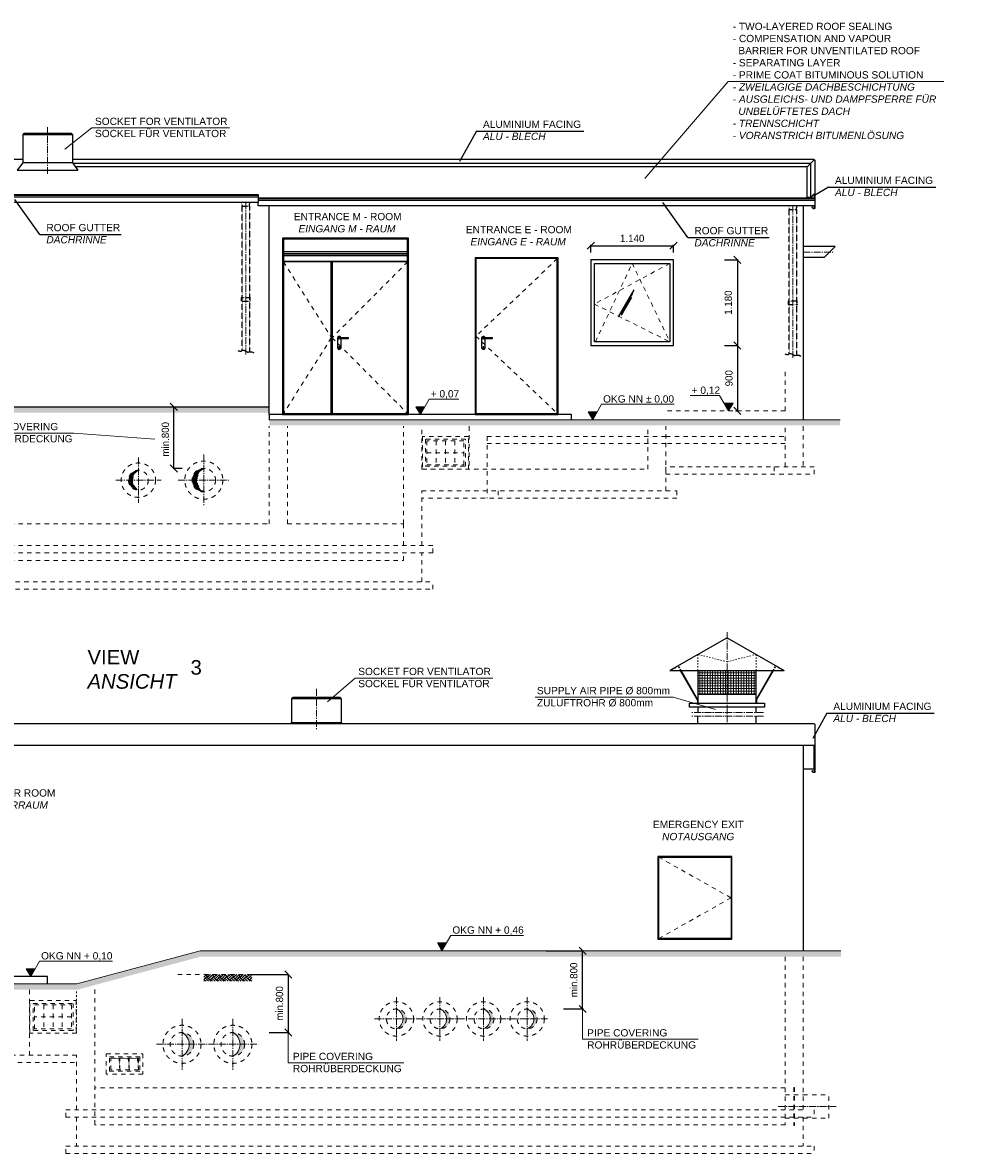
# Model space of a CAD drawing. Header units: millimetres. Extents: x -2065 to 128713, y -54195 to 32418.
# Tile 26 of 61: x 42140 to 55101, y -53307 to -37754. Entities that reach past the tile are written whole.
import ezdxf

# ---------------------------------------------------------------- set-up
doc = ezdxf.new("R2010")
doc.units = ezdxf.units.MM
for name, pattern in [('HIDDEN', [9.525, 6.35, -3.175]), ('JIS_02_1.0', [2, 1, -1]), ('MITTE2', [28.575, 19.05, -3.175, 3.175, -3.175])]:
    doc.linetypes.add(name, pattern=pattern)
doc.layers.add('Bemaßung', color=7, linetype='Continuous', lineweight=9)
doc.layers.add('Beschriftung', color=7, linetype='Continuous')
doc.layers.add('POL_Bema', color=7, linetype='Continuous')
doc.styles.add('LBB3.5M1000', font='isocp.shx', dxfattribs={"height": 3.5})
doc.dimstyles.new('DIN', dxfattribs={"dimtxt": 2.5, "dimasz": 2.5, "dimexe": 1.25, "dimexo": 0.625, "dimtad": 1, "dimtih": 1, "dimdec": 4, "dimdsep": 46, "dimlunit": 6, "dimtxsty": 'Standard', "dimcen": 2.5, "dimadec": 0, "dimazin": 0, "dimtfac": 1, "dimtdec": 4, "dimtmove": 0, "dimatfit": 3, "dimfxl": 0, "dimtvp": 1, "dimtolj": 1, "dimtzin": 0, "dimarcsym": 0})

# ---------------------------------------------------------------- blocks, each defined once
blk = doc.blocks.new('_Oblique')
at = {"layer": 'POL_Bema', "color": 0, "lineweight": -2}
blk.add_line((-0.5, -0.5), (0.5, 0.5), dxfattribs=at)
blk = doc.blocks.new('*D405')
at = {"layer": 'Bemaßung', "color": 0, "lineweight": -2, "transparency": 16777216}
for p, q in [((49347, -50521), (49834, -50521)), ((49847, -51321), (49847, -50521)), ((49584, -51321), (49859, -51321))]:
    blk.add_line(p, q, dxfattribs=at)
at = {"layer": 'DEFPOINTS', "color": 0, "transparency": 16777216}
for p in [(49847, -50521), (49847, -50521), (49084, -51321)]:
    blk.add_point(p, dxfattribs=at)
at = {"layer": 'Bemaßung', "color": 0, "lineweight": -2, "transparency": 16777216, "xscale": 100, "yscale": 100, "zscale": 100}
for p, rotation in [((49847, -50521), 90), ((49847, -51321), 270)]:
    blk.add_blockref('_Oblique', p, dxfattribs=dict(at, rotation=rotation))
at = {"layer": 'Bemaßung', "color": 0, "transparency": 16777216, "insert": (49726, -50921), "char_height": 100, "attachment_point": 5, "rotation": 90}
blk.add_mtext('\\A1;min.800', dxfattribs=at)
blk = doc.blocks.new('*D402')
at = {"layer": 'Bemaßung', "color": 0, "lineweight": -2, "transparency": 16777216}
for p, q in [((45297, -50845), (45784, -50845)), ((45797, -51645), (45797, -50845)), ((45534, -51645), (45809, -51645))]:
    blk.add_line(p, q, dxfattribs=at)
at = {"layer": 'DEFPOINTS', "color": 0, "transparency": 16777216}
for p in [(45797, -50845), (45797, -50845), (45034, -51645)]:
    blk.add_point(p, dxfattribs=at)
at = {"layer": 'Bemaßung', "color": 0, "lineweight": -2, "transparency": 16777216, "xscale": 100, "yscale": 100, "zscale": 100}
for p, rotation in [((45797, -50845), 90), ((45797, -51645), 270)]:
    blk.add_blockref('_Oblique', p, dxfattribs=dict(at, rotation=rotation))
at = {"layer": 'Bemaßung', "color": 0, "transparency": 16777216, "insert": (45676, -51245), "char_height": 100, "attachment_point": 5, "rotation": 90}
blk.add_mtext('\\A1;min.800', dxfattribs=at)
blk = doc.blocks.new('*D404')
at = {"layer": 'Bemaßung', "color": 0, "lineweight": -2, "transparency": 16777216}
for p, q in [((43923, -43037), (44211, -43037)), ((44223, -43885), (44223, -43037)), ((44334, -43885), (44211, -43885))]:
    blk.add_line(p, q, dxfattribs=at)
at = {"layer": 'DEFPOINTS', "color": 0, "transparency": 16777216}
for p in [(44223, -43037), (44223, -43037), (44634, -43885)]:
    blk.add_point(p, dxfattribs=at)
at = {"layer": 'Bemaßung', "color": 0, "lineweight": -2, "transparency": 16777216, "xscale": 100, "yscale": 100, "zscale": 100}
for p, rotation in [((44223, -43037), 90), ((44223, -43885), 270)]:
    blk.add_blockref('_Oblique', p, dxfattribs=dict(at, rotation=rotation))
at = {"layer": 'Bemaßung', "color": 0, "transparency": 16777216, "insert": (44105, -43485), "char_height": 100, "attachment_point": 5, "rotation": 90}
blk.add_mtext('\\A1;min.800', dxfattribs=at)
blk = doc.blocks.new('*D406')
at = {"layer": 'Bemaßung', "color": 0, "lineweight": -2, "transparency": 16777216}
for p, q in [((51799, -41015), (51988, -41015)), ((51976, -41015), (51976, -42195)), ((51799, -42195), (51988, -42195))]:
    blk.add_line(p, q, dxfattribs=at)
at = {"layer": 'DEFPOINTS', "color": 0, "transparency": 16777216}
for p in [(51099, -41015), (51099, -42195), (51976, -42195)]:
    blk.add_point(p, dxfattribs=at)
at = {"layer": 'Bemaßung', "color": 0, "lineweight": -2, "transparency": 16777216, "xscale": 100, "yscale": 100, "zscale": 100}
for p, rotation in [((51976, -41015), 90), ((51976, -42195), 270)]:
    blk.add_blockref('_Oblique', p, dxfattribs=dict(at, rotation=rotation))
at = {"layer": 'Bemaßung', "color": 0, "transparency": 16777216, "insert": (51852, -41605), "char_height": 100, "attachment_point": 5, "rotation": 90}
blk.add_mtext('\\A1;1.180', dxfattribs=at)
blk = doc.blocks.new('*D407')
at = {"layer": 'Bemaßung', "color": 0, "lineweight": -2, "transparency": 16777216}
for p, q in [((49959, -40915), (49959, -40809)), ((49959, -40822), (51099, -40822)), ((51099, -40915), (51099, -40809))]:
    blk.add_line(p, q, dxfattribs=at)
at = {"layer": 'DEFPOINTS', "color": 0, "transparency": 16777216}
for p in [(51099, -40822), (49959, -41015), (51099, -41015)]:
    blk.add_point(p, dxfattribs=at)
at = {"layer": 'Bemaßung', "color": 0, "lineweight": -2, "transparency": 16777216, "xscale": 100, "yscale": 100, "zscale": 100, "rotation": 180}
blk.add_blockref('_Oblique', (49959, -40822), dxfattribs=at)
at = {"layer": 'Bemaßung', "color": 0, "lineweight": -2, "transparency": 16777216, "xscale": 100, "yscale": 100, "zscale": 100}
blk.add_blockref('_Oblique', (51099, -40822), dxfattribs=at)
at = {"layer": 'Bemaßung', "color": 0, "transparency": 16777216, "insert": (50529, -40722), "char_height": 100, "attachment_point": 5}
blk.add_mtext('\\A1;1.140', dxfattribs=at)
blk = doc.blocks.new('*D408')
at = {"layer": 'Bemaßung', "color": 0, "lineweight": -2, "transparency": 16777216}
for p, q in [((51949, -42195), (51988, -42195)), ((51976, -42195), (51976, -43095)), ((51949, -43095), (51988, -43095))]:
    blk.add_line(p, q, dxfattribs=at)
at = {"layer": 'DEFPOINTS', "color": 0, "transparency": 16777216}
for p in [(51099, -42195), (51099, -43095), (51976, -43095)]:
    blk.add_point(p, dxfattribs=at)
at = {"layer": 'Bemaßung', "color": 0, "lineweight": -2, "transparency": 16777216, "xscale": 100, "yscale": 100, "zscale": 100}
for p, rotation in [((51976, -42195), 90), ((51976, -43095), 270)]:
    blk.add_blockref('_Oblique', p, dxfattribs=dict(at, rotation=rotation))
at = {"layer": 'Bemaßung', "color": 0, "transparency": 16777216, "insert": (51861, -42645), "char_height": 100, "attachment_point": 5, "rotation": 90}
blk.add_mtext('\\A1;900', dxfattribs=at)

msp = doc.modelspace()

# ---------------------------------------------------------------- hatches: boundary and pattern name
at = {"lineweight": 5}
h = msp.add_hatch(dxfattribs=at)
h.set_pattern_fill('EARTH', color=256, scale=10, angle=45)
h.set_pattern_definition([(45, (-1928.88, 0), (7e-15, 89.80256), [63.5, -63.5]), (45, (-1945.72, 16.84), (7e-15, 89.80256), [63.5, -63.5]), (45, (-1962.555, 33.676), (7e-15, 89.80256), [63.5, -63.5]), (135, (-1962.555, 44.9), (-89.80256, 7e-15), [63.5, -63.5]), (135, (-1945.72, 61.74), (-89.80256, 7e-15), [63.5, -63.5]), (135, (-1928.88, 78.58), (-89.80256, 7e-15), [63.5, -63.5])])
h.paths.add_polyline_path([(45533.69881, -43116.60961), (45533.69881, -43037.49086), (37126.00063, -43037.49086), (37126.00063, -43116.60961)])
h = msp.add_hatch(dxfattribs=at)
h.set_pattern_fill('EARTH', color=256, scale=10, angle=45)
h.set_pattern_definition([(45, (-1928.88, -25953.51), (7e-15, 89.80256), [63.5, -63.5]), (45, (-1945.72, -25936.67), (7e-15, 89.80256), [63.5, -63.5]), (45, (-1962.555, -25919.83), (7e-15, 89.80256), [63.5, -63.5]), (135, (-1962.555, -25908.606), (-89.80256, 7e-15), [63.5, -63.5]), (135, (-1945.72, -25891.77), (-89.80256, 7e-15), [63.5, -63.5]), (135, (-1928.88, -25874.93), (-89.80256, 7e-15), [63.5, -63.5])])
h.paths.add_polyline_path([(45533.69881, -43214.99086), (45533.69881, -43292.33392), (53387.96646, -43292.33392), (53387.96646, -43214.99086)])
h = msp.add_hatch(color=256)
h.dxf.hatch_style = 1
h.paths.add_polyline_path([(43733.69881, -43910.49086, 0.4142135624), (43597.19881, -44046.99086), (43656.06706, -44046.99086, -0.2644749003)])
h = msp.add_hatch(color=256)
h.dxf.hatch_style = 1
h.paths.add_polyline_path([(44633.69881, -43885.04086, 0.4142135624), (44471.74881, -44046.99086), (44539.49706, -44046.99086, -0.2696836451)])
at = {"linetype": 'JIS_02_1.0', "lineweight": 18, "ltscale": 60}
h = msp.add_hatch(color=256, dxfattribs=at)
h.dxf.hatch_style = 1
h.paths.add_polyline_path([(43656.06706, -44046.99086), (43597.19881, -44046.99086, 0.4142135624), (43733.69881, -44183.49086, -0.2644749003)])
h = msp.add_hatch(color=256, dxfattribs=at)
h.dxf.hatch_style = 1
h.paths.add_polyline_path([(44539.49706, -44046.99086), (44471.74881, -44046.99086, 0.4142135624), (44633.69881, -44208.94086, -0.2696836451)])
at = {"lineweight": 5}
h = msp.add_hatch(dxfattribs=at)
h.set_pattern_fill('ANSI37', color=256, scale=11.248594, angle=45, style=0)
h.set_pattern_definition([(90, (86600.614, -86734.453), (35.714286, 6e-15), []), (7e-15, (86600.614, -86734.453), (6e-15, -35.714286), [])])
h.paths.add_polyline_path([(52233.72654, -46664.52756), (51433.72654, -46664.52756), (51433.72654, -46991.88215), (52233.72654, -46991.88215)])
h = msp.add_hatch(dxfattribs=at)
h.set_pattern_fill('EARTH', color=256, scale=10, angle=45)
h.set_pattern_definition([(45, (971.12, -21725.466), (7e-15, 89.80256), [63.5, -63.5]), (45, (954.28, -21708.63), (7e-15, 89.80256), [63.5, -63.5]), (45, (937.445, -21691.79), (7e-15, 89.80256), [63.5, -63.5]), (135, (937.445, -21680.564), (-89.80256, 7e-15), [63.5, -63.5]), (135, (954.28, -21663.726), (-89.80256, 7e-15), [63.5, -63.5]), (135, (971.12, -21646.89), (-89.80256, 7e-15), [63.5, -63.5])])
h.paths.add_polyline_path([(42894.06563, -51055.51201), (44591.64829, -50600.64611), (53400.25827, -50600.64611), (53400.25827, -50520.64611), (44582.9859, -50520.64611), (42886.76881, -50975.14611), (37126.00179, -50975.14611), (37126.00179, -51055.51201)])
h = msp.add_hatch(dxfattribs=at)
h.set_pattern_fill('EARTH', color=256, scale=10, angle=45)
h.paths.add_polyline_path([(44634.32171, -50845.19611), (45296.63981, -50845.19611), (45296.63981, -50939.36554), (44634.32171, -50939.36554)])
h = msp.add_hatch(color=256, dxfattribs=at)
h.dxf.hatch_style = 1
h.paths.add_polyline_path([(47283.69881, -51320.64611, -0.4142135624), (47420.19881, -51457.14611), (47375.04006, -51457.14611, 0.3037195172)])
h.paths.add_polyline_path([(47375.04006, -51457.14611), (47420.19881, -51457.14611, -0.4142135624), (47283.69881, -51593.64611, 0.3037195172)])
h = msp.add_hatch(color=256, dxfattribs=at)
h.dxf.hatch_style = 1
h.paths.add_polyline_path([(47883.69881, -51320.64611, -0.4142135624), (48020.19881, -51457.14611), (47975.04006, -51457.14611, 0.3037195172)])
h.paths.add_polyline_path([(47975.04006, -51457.14611), (48020.19881, -51457.14611, -0.4142135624), (47883.69881, -51593.64611, 0.3037195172)])
h = msp.add_hatch(color=256, dxfattribs=at)
h.dxf.hatch_style = 1
h.paths.add_polyline_path([(48483.69881, -51320.64611, -0.4142135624), (48620.19881, -51457.14611), (48575.04006, -51457.14611, 0.3037195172)])
h.paths.add_polyline_path([(48575.04006, -51457.14611), (48620.19881, -51457.14611, -0.4142135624), (48483.69881, -51593.64611, 0.3037195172)])
h = msp.add_hatch(color=256, dxfattribs=at)
h.dxf.hatch_style = 1
h.paths.add_polyline_path([(49083.69881, -51320.64611, -0.4142135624), (49220.19881, -51457.14611), (49175.04006, -51457.14611, 0.3037195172)])
h.paths.add_polyline_path([(49175.04006, -51457.14611), (49220.19881, -51457.14611, -0.4142135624), (49083.69881, -51593.64611, 0.3037195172)])
h = msp.add_hatch(color=256, dxfattribs=at)
h.dxf.hatch_style = 1
h.paths.add_polyline_path([(44333.69881, -51645.19611, -0.4142135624), (44495.64881, -51807.14611), (44432.72567, -51807.14611, 0.2815049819)])
h.paths.add_polyline_path([(44432.72567, -51807.14611), (44495.64881, -51807.14611, -0.4142135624), (44333.69881, -51969.09611, 0.2815049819)])
h = msp.add_hatch(color=256, dxfattribs=at)
h.dxf.hatch_style = 1
h.paths.add_polyline_path([(45033.69881, -51645.19611, -0.4142135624), (45195.64881, -51807.14611), (45132.72567, -51807.14611, 0.2815049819)])
h.paths.add_polyline_path([(45132.72567, -51807.14611), (45195.64881, -51807.14611, -0.4142135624), (45033.69881, -51969.09611, 0.2815049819)])
at = {"linetype": 'JIS_02_1.0', "lineweight": 18, "ltscale": 60}
h = msp.add_hatch(color=256, dxfattribs=at)
h.dxf.hatch_style = 1
h.paths.add_polyline_path([(43466.80128, -52007.11426), (43353.69881, -51997.14611), (43480.36481, -51997.14611), (43480.36481, -52157.14611)])
h = msp.add_hatch(color=256, dxfattribs=at)
h.dxf.hatch_style = 1
h.paths.add_polyline_path([(43593.46928, -52007.11426), (43480.36681, -51997.14611), (43607.03281, -51997.14611), (43607.03281, -52157.14611)])
h = msp.add_hatch(color=256, dxfattribs=at)
h.dxf.hatch_style = 1
h.paths.add_polyline_path([(43720.13528, -52007.11426), (43607.03281, -51997.14611), (43733.69881, -51997.14611), (43733.69881, -52157.14611)])
at = {"layer": 'Beschriftung', "lineweight": 5}
h = msp.add_hatch(dxfattribs=at)
h.set_pattern_fill('LINE', color=256, scale=2)
h.set_pattern_definition([(0, (47363.711, -10901.845), (0, 6.35), [])])
h.paths.add_polyline_path([(47613.71124, -43144.99086), (47551.01767, -43036.40243), (47676.4048, -43036.40243)])
h = msp.add_hatch(dxfattribs=at)
h.set_pattern_fill('LINE', color=256, scale=2)
h.set_pattern_definition([(0, (51604.685, -10851.845), (0, 6.35), [])])
h.paths.add_polyline_path([(51854.68527, -43094.99086), (51917.37883, -42986.40243), (51791.9917, -42986.40243)])
h = msp.add_hatch(dxfattribs=at)
h.set_pattern_fill('LINE', color=256, scale=2)
h.set_pattern_definition([(0, (49735.395, -10971.845), (0, 6.35), [])])
h.paths.add_polyline_path([(49985.39506, -43214.99086), (49922.7015, -43106.40243), (50048.08862, -43106.40243)])
h = msp.add_hatch(dxfattribs=at)
h.set_pattern_fill('LINE', color=256, scale=2)
h.set_pattern_definition([(0, (47661.153, -18277.5), (0, 6.35), [])])
h.paths.add_polyline_path([(47911.15326, -50520.64611), (47848.4597, -50412.05767), (47973.84682, -50412.05767)])
h = msp.add_hatch(dxfattribs=at)
h.set_pattern_fill('LINE', color=256, scale=2)
h.set_pattern_definition([(0, (42001.825, -18632), (0, 6.35), [])])
h.paths.add_polyline_path([(42251.82516, -50875.14611), (42189.1316, -50766.55767), (42314.51872, -50766.55767)])

# ---------------------------------------------------------------- linework, layer by layer
at = {"linetype": 'MITTE2', "lineweight": 18, "ltscale": 5}
for p, q in [((42483.69881, -39835.74702), (42483.69881, -39193.64263)), ((45211.29948, -42317.88122), (45211.29948, -40226.00778)), ((52739.8863, -42363.62239), (52739.8863, -40271.74895)), ((52883.75098, -40909.99086), (53297.25413, -40909.99119)), ((44633.69881, -43693.21276), (44633.69881, -44400.76897)), ((43733.69881, -43734.14779), (43733.69881, -44359.83393)), ((43420.85574, -44046.99086), (44046.54189, -44046.99086)), ((44279.92071, -44046.99086), (44987.47692, -44046.99086)), ((51833.72654, -47377.37408), (51833.72654, -46136.80763)), ((46183.69881, -46918.38573), (46183.69881, -47481.6806)), ((52333.72654, -47241.94734), (51333.72654, -47241.94734)), ((52333.72654, -47291.94734), (51333.72654, -47291.94734)), ((47283.69881, -51157.14611), (47283.69881, -51757.14611)), ((47883.69881, -51157.14611), (47883.69881, -51757.14611)), ((48483.69881, -51157.14611), (48483.69881, -51757.14611)), ((49083.69881, -51157.14611), (49083.69881, -51757.14611)), ((44333.69881, -51457.14611), (44333.69881, -52157.14611)), ((45033.69881, -51457.14611), (45033.69881, -52157.14611)), ((46983.69881, -51457.14611), (49383.69881, -51457.14611)), ((43983.69881, -51807.14611), (45383.69881, -51807.14611)), ((52536.2114, -52662.14611), (53336.2114, -52662.14611))]:
    msp.add_line(p, q, dxfattribs=at)
for p, q in [((42141.19881, -39292.2277), (42161.19881, -39272.2277)), ((42141.19881, -39292.2277), (42141.19881, -39684.03837)), ((42141.19881, -39292.2277), (42826.19881, -39292.2277)), ((42161.19881, -39272.2277), (42806.19881, -39272.2277)), ((42826.19881, -39292.2277), (42806.19881, -39272.2277)), ((42826.19881, -39292.2277), (42826.19881, -39684.03837)), ((42141.19881, -39635.49098), (39083.70445, -39635.49098)), ((53028.69718, -39635.49098), (42826.19881, -39635.49098)), ((52938.68218, -39735.49098), (53036.11494, -39638.05822)), ((42141.19881, -39684.03837), (42066.92046, -39784.09682)), ((42066.92046, -39784.09682), (42900.47716, -39784.09682)), ((42826.19881, -39684.03837), (42141.19881, -39684.03837)), ((42826.19881, -39684.03837), (42900.47716, -39784.09682)), ((42828.23005, -39686.7746), (52987.39856, -39686.7746)), ((52938.68218, -39735.49098), (42864.39463, -39735.49098)), ((52938.68218, -40158.20512), (52938.68218, -39735.49098)), ((52987.95334, -40156.60141), (52987.39856, -39686.7746)), ((37476.76464, -40124.91), (45383.73755, -40124.91)), ((52987.83164, -40156.73064), (53019.96127, -40122.61361)), ((53021.41726, -40123.98478), (52988.71967, -40158.7049)), ((53040.69718, -40027.64787), (53040.69718, -40312.35618)), ((37476.76464, -40149.4042), (45383.73755, -40149.4042)), ((45383.73755, -40170.65106), (53040.69718, -40170.65106)), ((45383.73755, -40195.14527), (53040.69718, -40195.14527)), ((45383.73755, -40271.74895), (45383.73755, -40226.00789)), ((45533.69881, -43144.99086), (45533.69881, -40271.74895)), ((52883.77241, -40271.74895), (52883.69766, -43214.99086)), ((52938.68218, -40158.20512), (52987.83164, -40156.73064)), ((52938.74215, -40160.20422), (52938.68218, -40158.20512)), ((52988.71967, -40158.7049), (52938.74215, -40160.20422)), ((53038.69718, -40162.65106), (53038.69718, -40130.84063)), ((53038.69718, -40310.35618), (53038.69718, -40271.74895)), ((53001.72662, -40296.21405), (53010.2119, -40287.72876)), ((53017.86876, -40312.35618), (53001.72662, -40296.21405)), ((53011.62612, -40289.14298), (53004.55505, -40296.21405)), ((53004.55505, -40296.21405), (53018.69718, -40310.35618)), ((53010.2119, -40287.72876), (53011.62612, -40289.14298)), ((53040.69718, -40312.35618), (53017.86876, -40312.35618)), ((53018.69718, -40310.35618), (53038.69718, -40310.35618)), ((53322.24545, -40834.99639), (52883.75271, -40834.98624)), ((53322.24545, -40834.99639), (53172.24892, -40984.99292)), ((47438.69881, -40906.99086), (45728.69881, -40906.99086)), ((47438.69881, -40932.20515), (45728.69881, -40932.20515)), ((47438.69881, -40936.99086), (45728.69881, -40936.99086)), ((47438.69881, -40961.99086), (45728.69881, -40961.99086)), ((53172.24892, -40984.99292), (52883.74924, -40984.98624)), ((50550.26238, -41430.65041), (50337.2887, -41799.53163)), ((50534.42249, -41479.43037), (50368.16836, -41767.39098)), ((50518.96578, -41535.54274), (50375.66089, -41783.75408)), ((46473.69881, -42094.99086), (46473.69881, -42224.99086)), ((46523.69881, -42224.99086), (46523.69881, -42104.99086)), ((48456.31132, -42094.99086), (48456.31132, -42224.99086)), ((48506.31132, -42224.99086), (48506.31132, -42104.99086)), ((37126.00063, -43037.49086), (45533.69881, -43037.49086)), ((51833.72654, -46214.58381), (51046.32496, -46664.52756)), ((51833.72654, -46214.58381), (52621.12811, -46664.52756)), ((51046.32496, -46664.52756), (52621.12811, -46664.52756)), ((51426.97738, -47068.77729), (51195.97754, -46664.52756)), ((51433.72654, -47067.40212), (51203.5125, -46664.52756)), ((51433.72654, -46664.52756), (51433.72654, -47114.47132)), ((52233.72654, -47114.47132), (52233.72654, -46664.52756)), ((52233.72654, -47067.40212), (52463.94057, -46664.52756)), ((52240.47569, -47068.77729), (52471.47554, -46664.52756)), ((45841.19881, -47052.36137), (45861.19881, -47032.36137)), ((45841.19881, -47052.36137), (45841.19881, -47382.36137)), ((45841.19881, -47052.36137), (46526.19881, -47052.36137)), ((45861.19881, -47032.36137), (46506.19881, -47032.36137)), ((46526.19881, -47052.36137), (46506.19881, -47032.36137)), ((46526.19881, -47052.36137), (46526.19881, -47382.36137)), ((51426.97738, -47068.77729), (51426.97738, -47114.47132)), ((51433.72654, -46991.88215), (52233.72654, -46991.88215)), ((52240.47569, -47068.77729), (52240.47569, -47114.47132)), ((51433.72654, -47170.71429), (51433.72654, -47241.94734)), ((52233.72654, -47241.94734), (52233.72654, -47170.71429)), ((37488.77526, -47395.64622), (53028.67944, -47395.64622)), ((45841.19881, -47382.36137), (45827.91396, -47395.64622)), ((45841.19881, -47382.36137), (46526.19881, -47382.36137)), ((46526.19881, -47382.36137), (46539.48367, -47395.64622)), ((51433.72654, -47395.64622), (51433.72654, -47291.94734)), ((52233.72654, -47395.64622), (52233.72654, -47291.94734)), ((52883.69881, -47692.35454), (52883.69881, -50520.64611)), ((53033.67944, -48016.54435), (53033.67944, -47692.35454)), ((52883.75588, -48016.54435), (53033.67944, -48016.54435))]:
    msp.add_line(p, q)
at = {"linetype": 'HIDDEN', "ltscale": 0.5}
for p, q in [((45155.89077, -40226.00778), (45161.29948, -40278.44622)), ((45161.29948, -40278.44622), (45261.29948, -40278.44622)), ((45261.29948, -40278.44622), (45267.12597, -40226.00778)), ((52684.47759, -40271.74895), (52689.8863, -40324.18739)), ((52789.8863, -40324.18739), (52795.7128, -40271.74895)), ((52689.8863, -40324.18739), (52789.8863, -40324.18739))]:
    msp.add_line(p, q, dxfattribs=at)
at = {"linetype": 'JIS_02_1.0', "lineweight": 18, "ltscale": 60}
for p, q in [((45728.69881, -41044.99086), (46388.69881, -42087.49086)), ((47438.69881, -41044.99086), (46398.69881, -42087.49086)), ((49498.72366, -40999.99086), (48378.72366, -42064.99086)), ((51048.72366, -41064.99086), (50008.72366, -41624.99086)), ((50022.77562, -42144.99086), (50528.72366, -41064.99086)), ((50528.72366, -41064.99086), (51048.72366, -42144.99086)), ((50008.72366, -41624.99086), (51048.72366, -42144.99086)), ((46388.69881, -42087.49086), (45728.69881, -43129.99086)), ((46398.69881, -42087.49086), (47438.69881, -43129.99086)), ((48378.72366, -42064.99086), (49498.72366, -43129.99086)), ((52633.69881, -43094.99086), (52633.69881, -42518.2077)), ((52633.69881, -43094.99086), (50956.71376, -43094.99086)), ((45533.69881, -44646.99086), (45533.69881, -43306.51998)), ((45783.69881, -44646.99086), (45783.69881, -43306.51998)), ((47383.69881, -44646.99086), (47383.69881, -43306.51998)), ((47633.69881, -43894.99086), (47633.69881, -43306.51998)), ((48283.69881, -43306.51998), (48283.69881, -43894.99086)), ((50743.69881, -43894.99086), (50743.69881, -43306.51998)), ((50993.69881, -44194.99086), (50993.69881, -43306.51998)), ((52633.69881, -43864.99086), (52633.69881, -43306.51998)), ((52883.69881, -43306.51998), (52883.69881, -43864.99086)), ((47831.19881, -43504.99086), (47831.19881, -43834.99086)), ((47958.69881, -43504.99086), (47958.69881, -43834.99086)), ((48086.19881, -43504.99086), (48086.19881, -43834.99086)), ((50993.69881, -43444.99086), (48533.69881, -43444.99086)), ((48533.69881, -43444.99086), (48533.69881, -44294.99086)), ((50993.69881, -43544.99086), (48533.69881, -43544.99086)), ((50993.69881, -43444.99086), (52633.69881, -43444.99086)), ((52633.69881, -43544.99086), (50993.69881, -43544.99086)), ((47703.69881, -43669.99086), (48213.69881, -43669.99086)), ((47633.69881, -43894.99086), (50743.69881, -43894.99086)), ((52483.69881, -43864.99086), (52483.69881, -43964.99086)), ((47633.69881, -44946.99086), (47633.69881, -44194.99086)), ((47633.69881, -44194.99086), (51143.69881, -44194.99086)), ((51143.69881, -44294.99086), (47633.69881, -44294.99086)), ((48683.69881, -44194.99086), (48683.69881, -44294.99086)), ((51143.69881, -44194.99086), (51143.69881, -44294.99086)), ((37883.69881, -44646.99086), (45533.69881, -44646.99086)), ((45783.69881, -44646.99086), (47383.69881, -44646.99086)), ((47383.69881, -44946.99086), (47383.69881, -44646.99086)), ((47783.69881, -44946.99086), (37483.69881, -44946.99086)), ((47783.69881, -45046.99086), (47783.69881, -44946.99086)), ((47783.69881, -45046.99086), (37483.69881, -45046.99086)), ((47383.69881, -45151.99086), (47383.69881, -45046.99086)), ((47633.69881, -45446.99086), (47633.69881, -45046.99086)), ((37883.69881, -45151.99086), (47383.69881, -45151.99086)), ((37483.69881, -45446.99086), (47783.69881, -45446.99086)), ((37483.69881, -45546.99086), (47783.69881, -45546.99086)), ((47783.69881, -45546.99086), (47783.69881, -45446.99086)), ((50893.69881, -49232.14611), (51888.69881, -49792.14611)), ((51888.69881, -49792.14611), (50893.69881, -50352.14611)), ((52633.69881, -50603.40555), (52633.69881, -52912.14611)), ((52883.69881, -50603.40555), (52883.69881, -52707.14611)), ((43133.69881, -52912.14611), (43133.69881, -51000.16024)), ((42233.69881, -51059.02825), (42233.69881, -51955.14611)), ((42241.69881, -51655.14611), (42241.69881, -51205.14611)), ((42241.69881, -51205.14611), (42875.69881, -51205.14611)), ((42431.19881, -51265.14611), (42431.19881, -51595.14611)), ((42558.69881, -51265.14611), (42558.69881, -51595.14611)), ((42686.19881, -51265.14611), (42686.19881, -51595.14611)), ((42875.69881, -51205.14611), (42875.69881, -51655.14611)), ((42813.69881, -51430.14611), (42303.69881, -51430.14611)), ((42883.69881, -51655.14611), (42233.69881, -51655.14611)), ((42883.69881, -51955.14611), (41833.69881, -51955.14611)), ((41833.69881, -52055.14611), (42883.69881, -52055.14611)), ((42883.69881, -52707.14611), (42883.69881, -51955.14611)), ((43353.69881, -51997.14611), (43466.80128, -52007.11426)), ((43480.36481, -52157.14611), (43466.80128, -52007.11426)), ((43480.36481, -52157.14611), (43480.36481, -51997.14611)), ((43480.36681, -51997.14611), (43593.46928, -52007.11426)), ((43607.03281, -52157.14611), (43593.46928, -52007.11426)), ((43607.03081, -52157.14611), (43607.03081, -51997.14611)), ((43607.03281, -51997.14611), (43720.13528, -52007.11426)), ((43733.69881, -52157.14611), (43720.13528, -52007.11426)), ((52633.69881, -52407.14611), (43133.69881, -52407.14611)), ((52753.69881, -52400.19611), (52753.69881, -52924.09611)), ((52753.69881, -52400.19611), (52763.69881, -52400.19611)), ((52763.69881, -52400.19611), (52763.69881, -52924.09611)), ((52633.69881, -52500.19611), (52883.69881, -52500.19611)), ((52883.69881, -52500.19611), (53233.69881, -52500.19611)), ((53233.69881, -52824.09611), (53233.69881, -52500.19611)), ((42733.69881, -52707.14611), (52883.69881, -52707.14611)), ((42733.69881, -52807.14611), (42733.69881, -52707.14611)), ((53033.69881, -52707.14611), (53033.69881, -52807.14611)), ((42733.69881, -52807.14611), (53033.69881, -52807.14611)), ((42883.69881, -52807.14611), (42883.69881, -53207.14611)), ((52633.69881, -52824.09611), (52883.69881, -52824.09611)), ((52883.69881, -52807.14611), (52883.69881, -53207.14611)), ((52883.69881, -52824.09611), (53233.69881, -52824.09611)), ((52633.69881, -52912.14611), (43133.69881, -52912.14611)), ((52753.69881, -52924.09611), (52763.69881, -52924.09611)), ((42733.69881, -53207.14611), (53033.69881, -53207.14611)), ((42733.69881, -53307.14611), (42733.69881, -53207.14611)), ((42733.69881, -53307.14611), (53033.69881, -53307.14611)), ((53033.69881, -53207.14611), (53033.69881, -53307.14611))]:
    msp.add_line(p, q, dxfattribs=at)
at = {"lineweight": 5}
for p, q in [((45533.69881, -43214.99086), (53391.39584, -43214.99086)), ((44582.9859, -50520.64611), (42886.76881, -50975.14611)), ((44582.9859, -50520.64611), (53400.25827, -50520.64611)), ((37126.00179, -50975.14611), (42886.76881, -50975.14611))]:
    msp.add_line(p, q, dxfattribs=at)
at = {"linetype": 'JIS_02_1.0', "lineweight": 18, "ltscale": 20}
for p, q in [((51433.72654, -46664.52756), (51433.72654, -46443.15524)), ((51433.72654, -46443.15524), (51833.72654, -46545.04749)), ((51833.72654, -46545.04749), (52233.72654, -46443.15524)), ((52233.72654, -46664.52756), (52233.72654, -46443.15524)), ((51162.43371, -46605.82586), (51059.70572, -46664.52756)), ((51195.97754, -46664.52756), (51162.17233, -46605.97522)), ((51203.5125, -46664.52756), (51164.82019, -46596.81601)), ((52463.94057, -46664.52756), (52502.63289, -46596.81601)), ((52471.47554, -46664.52756), (52505.28075, -46605.97522)), ((52505.01937, -46605.82586), (52607.74735, -46664.52756)), ((52607.74735, -46664.52756), (52611.04108, -46658.76354)), ((52607.74735, -46664.52756), (52611.04108, -46658.76354))]:
    msp.add_line(p, q, dxfattribs=at)
at = {"linetype": 'JIS_02_1.0', "lineweight": 9, "ltscale": 60}
msp.add_line((45296.63981, -50845.19611), (44240.86939, -50845.19611), dxfattribs=at)
at = {"linetype": 'JIS_02_1.0', "lineweight": 18, "ltscale": 25}
msp.add_line((42883.69881, -51655.14611), (42883.69881, -51058.28979), dxfattribs=at)
for points in [[(53028.69718, -39635.49098, -0.4142135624), (53040.69718, -39647.49098), (53040.69718, -40027.64787), (53040.69718, -40027.64787)], [(37488.77526, -47395.64622, 0.4142135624), (37476.77526, -47407.64622), (37476.77526, -47692.35454), (53040.67944, -47692.35454)], [(53028.67944, -47395.64622, -0.4142135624), (53040.67944, -47407.64622), (53040.67944, -47692.35454), (53040.67944, -47692.35454)]]:
    msp.add_lwpolyline(points, format="xyb")
for points in [[(37476.76464, -40116.91), (45383.73755, -40116.91), (45383.73755, -40226.00789), (37476.76464, -40226.00789)], [(45383.73755, -40162.65106), (53040.69718, -40162.65106), (53040.69718, -40271.74895), (45383.73755, -40271.74895)], [(46498.69881, -42084.99086), (46618.69881, -42084.99086), (46618.69881, -42104.99086), (46498.69881, -42104.99086)], [(48481.31132, -42084.99086), (48601.31132, -42084.99086), (48601.31132, -42104.99086), (48481.31132, -42104.99086)], [(46493.69881, -42214.99086), (46493.69881, -42234.99086)], [(46503.69881, -42234.99086), (46503.69881, -42214.99086)], [(48476.31132, -42214.99086), (48476.31132, -42234.99086)], [(48486.31132, -42234.99086), (48486.31132, -42214.99086)], [(49693.72366, -43214.99086), (49693.72366, -43144.99086), (45533.69881, -43144.99086), (45533.69881, -43214.99086)], [(51316.29122, -47114.47132), (52351.16186, -47114.47132), (52351.16186, -47170.71429), (51316.29122, -47170.71429), (51316.29122, -47114.47132)], [(53040.67944, -47692.35454), (53040.67944, -48066.15103), (53017.85101, -48066.15103), (53001.70887, -48050.00889), (53010.19415, -48041.52361), (53011.60837, -48042.93782), (53004.5373, -48050.00889), (53018.67944, -48064.15103), (53038.67944, -48064.15103), (53038.67944, -47692.35454)], [(42483.69881, -50975.14611), (42483.69881, -50875.14611), (40473.69881, -50875.14611), (40473.69881, -50975.14611)]]:
    msp.add_lwpolyline(points)
at = {"linetype": 'HIDDEN', "ltscale": 0.5}
for points in [[(45161.29948, -42262.1267), (45161.29948, -40278.44622), (45261.29948, -40278.44622), (45261.29948, -42281.68464)], [(52689.8863, -42307.86788), (52689.8863, -40324.18739), (52789.8863, -40324.18739), (52789.8863, -42327.42581)]]:
    msp.add_lwpolyline(points, dxfattribs=at)
for points in [[(45718.69881, -43144.99086), (47448.69881, -43144.99086), (47448.69881, -40719.99086), (45718.69881, -40719.99086)], [(45728.69881, -41034.99086), (47438.69881, -41034.99086), (47438.69881, -40729.99086), (45728.69881, -40729.99086)], [(45728.69881, -43129.99086), (46388.69881, -43129.99086), (46388.69881, -41044.99086), (45728.69881, -41044.99086)], [(46398.69881, -43129.99086), (47438.69881, -43129.99086), (47438.69881, -41044.99086), (46398.69881, -41044.99086)], [(48368.72366, -43144.99086), (49508.72366, -43144.99086), (49508.72366, -40989.99086), (48368.72366, -40989.99086)], [(48378.72366, -43129.99086), (49498.72366, -43129.99086), (49498.72366, -40999.99086), (48378.72366, -40999.99086)], [(49958.72366, -42194.99086), (51098.72366, -42194.99086), (51098.72366, -41014.99086), (49958.72366, -41014.99086)], [(50008.72366, -41064.99086), (51048.72366, -41064.99086), (51048.72366, -42144.99086), (50008.72366, -42144.99086)], [(50883.69881, -50362.14611), (51898.69881, -50362.14611), (51898.69881, -49222.14611), (50883.69881, -49222.14611)], [(50893.69881, -49232.14611), (51888.69881, -49232.14611), (51888.69881, -50352.14611), (50893.69881, -50352.14611)]]:
    msp.add_lwpolyline(points, close=True)
for points in [[(45275.99624, -41539.7459), (45146.60271, -41539.7459), (45146.60271, -41582.86191), (45275.99624, -41582.86191)], [(52804.58307, -41585.48707), (52675.18954, -41585.48707), (52675.18954, -41628.60308), (52804.58307, -41628.60308)]]:
    msp.add_lwpolyline(points, close=True, dxfattribs=at)
at = {"lineweight": 25}
for points in [[(45102.13972, -42263.14961), (45110.01062, -42266.1001), (45115.91378, -42268.06714), (45118.86532, -42270.03413), (45125.75235, -42271.01763), (45134.60712, -42272.00117), (45148.38118, -42271.01763), (45151.33279, -42269.05063), (45155.2682, -42266.1001), (45161.17136, -42262.16611), (45173.96155, -42258.23207), (45182.81632, -42258.23207), (45191.67109, -42262.16611), (45199.54192, -42266.1001), (45213.31597, -42272.98467), (45231.02552, -42281.83619), (45235.9448, -42284.78673), (45242.83183, -42285.77022), (45255.62202, -42282.81973), (45265.46066, -42280.85269), (45274.31543, -42280.85269), (45296.94419, -42280.85269), (45320.55689, -42294.62179)], [(52630.72655, -42308.89078), (52638.59745, -42311.84127), (52644.5006, -42313.80831), (52647.45215, -42315.7753), (52654.33917, -42316.7588), (52663.19395, -42317.74235), (52676.968, -42316.7588), (52679.91962, -42314.79181), (52683.85503, -42311.84127), (52689.75819, -42307.90728), (52702.54837, -42303.97325), (52711.40315, -42303.97325), (52720.25792, -42307.90728), (52728.12874, -42311.84127), (52741.9028, -42318.72584), (52759.61234, -42327.57736), (52764.53163, -42330.5279), (52771.41866, -42331.5114), (52784.20884, -42328.56091), (52794.04749, -42326.59386), (52802.90226, -42326.59386), (52825.53101, -42326.59386), (52849.14371, -42340.36296)]]:
    msp.add_lwpolyline(points, dxfattribs=at)
at = {"linetype": 'JIS_02_1.0', "lineweight": 18, "ltscale": 60}
for points in [[(47641.69881, -43894.99086), (48275.69881, -43894.99086), (48275.69881, -43444.99086), (47641.69881, -43444.99086)], [(47683.69881, -43854.99086), (48233.69881, -43854.99086), (48233.69881, -43484.99086), (47683.69881, -43484.99086)], [(47703.69881, -43834.99086), (48213.69881, -43834.99086), (48213.69881, -43504.99086), (47703.69881, -43504.99086)], [(53033.69881, -43864.99086), (50993.69881, -43864.99086), (50993.69881, -43964.99086), (53033.69881, -43964.99086)], [(42833.69881, -51615.14611), (42283.69881, -51615.14611), (42283.69881, -51245.14611), (42833.69881, -51245.14611)], [(42813.69881, -51595.14611), (42303.69881, -51595.14611), (42303.69881, -51265.14611), (42813.69881, -51265.14611)], [(43795.19881, -52217.14611), (43292.19881, -52217.14611), (43292.19881, -51937.14611), (43795.19881, -51937.14611)], [(43753.69881, -52177.14611), (43333.69881, -52177.14611), (43333.69881, -51977.14611), (43753.69881, -51977.14611)], [(43733.69881, -52157.14611), (43353.69881, -52157.14611), (43353.69881, -51997.14611), (43733.69881, -51997.14611)]]:
    msp.add_lwpolyline(points, close=True, dxfattribs=at)
for centre, radius in [((43733.69881, -44046.99086), 236.5), ((44633.69881, -44046.99086), 261.95), ((43733.69881, -44046.99086), 136.5), ((44633.69881, -44046.99086), 161.95), ((47283.69881, -51457.14611), 236.5), ((47283.69881, -51457.14611), 136.5), ((47883.69881, -51457.14611), 236.5), ((47883.69881, -51457.14611), 136.5), ((48483.69881, -51457.14611), 236.5), ((48489.31833, -51457.14611), 136.5), ((49083.69881, -51457.14611), 236.5), ((49083.69881, -51457.14611), 136.5), ((44333.69881, -51807.14611), 261.95), ((45033.69881, -51807.14611), 261.95), ((44333.69881, -51807.14611), 161.95), ((45033.69881, -51807.14611), 161.95)]:
    msp.add_circle(centre, radius, dxfattribs=at)
for centre, radius, start, end in [((53028.69718, -40130.84063), 12, 360, 136.718358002), ((53028.69718, -40130.84063), 10, 0, 136.718358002), ((46498.69881, -42094.99086), 25, 23.578178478, 180), ((46498.69881, -42094.99086), 10, 90, 270), ((48481.31132, -42094.99086), 25, 23.578178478, 180), ((48481.31132, -42094.99086), 10, 90, 270), ((46498.69881, -42224.99086), 25, 180, 0), ((46498.69881, -42214.99086), 5, 0, 180), ((46498.69881, -42234.99086), 5, 180, 0), ((48481.31132, -42224.99086), 25, 180, 0), ((48481.31132, -42214.99086), 5, 0, 180), ((48481.31132, -42234.99086), 5, 180, 0)]:
    msp.add_arc(centre, radius, start, end)
for centre, radius, start, end in [((43814.88699, -44046.99086), 158.81993, 120.743553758, 239.256446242), ((44725.80873, -44046.99086), 186.31167, 119.629281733, 240.370718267)]:
    msp.add_arc(centre, radius, start, end, dxfattribs=at)
at = {"lineweight": 5}
for centre, radius, start, end in [((47227.37691, -51457.14611), 147.66315, 292.421761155, 67.578238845), ((47827.37691, -51457.14611), 147.66315, 292.421761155, 67.578238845), ((48427.37691, -51457.14611), 147.66315, 292.421761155, 67.578238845), ((49027.37691, -51457.14611), 147.66315, 292.421761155, 67.578238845), ((44250.78451, -51807.14611), 181.94116, 297.111298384, 62.888701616), ((44950.78451, -51807.14611), 181.94116, 297.111298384, 62.888701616)]:
    msp.add_arc(centre, radius, start, end, dxfattribs=at)
at = {"layer": 'Bemaßung'}
for p, q in [((42846.09433, -43398.57195), (41254.61916, -43398.57195)), ((42846.09433, -43398.57195), (43958.03025, -43481.64794)), ((49846.63981, -51320.64611), (49846.63981, -51737.52598)), ((45796.63981, -51645.19611), (45796.63981, -52062.07598)), ((51438.11498, -51737.52598), (49846.63981, -51737.52598)), ((47388.11498, -52062.07598), (45796.63981, -52062.07598))]:
    msp.add_line(p, q, dxfattribs=at)
at = {"layer": 'Beschriftung', "lineweight": 5}
for p, q in [((51851.92174, -38562.48738), (50701.69972, -39896.58504)), ((51851.92174, -38562.48738), (54817.50745, -38562.48738)), ((43093.46841, -39202.4262), (42719.09647, -39494.71327)), ((43093.46841, -39202.4262), (44986.18617, -39202.4262)), ((51732.15344, -42882.75951), (51326.56779, -42882.75951)), ((51854.68527, -43094.99086), (51732.15344, -42882.75951)), ((47676.4048, -43036.40243), (47551.01767, -43036.40243)), ((47551.01767, -43036.40243), (47613.71124, -43144.99086)), ((47613.71124, -43144.99086), (47736.24306, -42932.75951)), ((47736.24306, -42932.75951), (48141.82871, -42932.75951)), ((49985.39506, -43214.99086), (50107.92689, -43002.75951)), ((50107.92689, -43002.75951), (51104.88552, -43002.75951)), ((51791.9917, -42986.40243), (51917.37883, -42986.40243)), ((51917.37883, -42986.40243), (51854.68527, -43094.99086)), ((50048.08862, -43106.40243), (49922.7015, -43106.40243)), ((49922.7015, -43106.40243), (49985.39506, -43214.99086)), ((46716.43875, -46768.85291), (46337.7653, -47096.10106)), ((46716.43875, -46768.85291), (48609.15651, -46768.85291)), ((49193.15503, -47032.35666), (51091.62035, -47032.35666)), ((51091.62035, -47032.35666), (51675.52337, -47201.58165)), ((47911.15326, -50520.64611), (48033.68509, -50308.41476)), ((48033.68509, -50308.41476), (49035.08049, -50308.41476)), ((47973.84682, -50412.05767), (47848.4597, -50412.05767)), ((47848.4597, -50412.05767), (47911.15326, -50520.64611)), ((42251.82516, -50875.14611), (42374.35699, -50662.91476)), ((42374.35699, -50662.91476), (43375.75239, -50662.91476)), ((42314.51872, -50766.55767), (42189.1316, -50766.55767)), ((42189.1316, -50766.55767), (42251.82516, -50875.14611))]:
    msp.add_line(p, q, dxfattribs=at)
at = {"layer": 'Beschriftung'}
for p, q in [((48385.01615, -39245.50654), (48150.97815, -39662.51041)), ((48385.01615, -39245.50654), (49864.0391, -39245.50654)), ((53228.57822, -40017.19298), (53039.76834, -40133.81271)), ((53228.57822, -40017.19298), (54707.60117, -40017.19298)), ((42376.42463, -40666.83468), (42032.07743, -40185.84256)), ((51294.17262, -40709.42395), (50949.82542, -40228.43183)), ((42376.42463, -40666.83468), (43496.132, -40666.83468)), ((51294.17262, -40709.42395), (52413.87999, -40709.42395)), ((53206.32679, -47251.68018), (53013.52002, -47601.86515)), ((53206.32679, -47251.68018), (54685.34975, -47251.68018))]:
    msp.add_line(p, q, dxfattribs=at)

# ---------------------------------------------------------------- texts
at = {"layer": 'Beschriftung', "attachment_point": 1, "style": 'LBB3.5M1000'}
for s, width, insert, char_height in [('{\\fArial|b0|i0|c0|p34;- TWO-LAYERED ROOF SEALING\\P- COMPENSATION AND VAPOUR\\P  BARRIER FOR UNVENTILATED ROOF\\P- SEPARATING LAYER\\P- PRIME COAT BITUMINOUS SOLUTION\\P\\fArial|b0|i1|c0|p34;- ZWEILAGIGE DACHBESCHICHTUNG\\P- AUSGLEICHS- UND DAMPFSPERRE FÜR\\P  UNBELÜFTETES DACH\\P- TRENNSCHICHT\\P- VORANSTRICH BITUMENLÖSUNG}', 2855.0872608, (51912.34601, -37755.31499), 100), ('{\\fArial|b0|i0|c0|p34;SOCKET FOR VENTILATOR\\PSOCKEL FÜR VENTILATOR}', 2471.4058999, (43136.03352, -39061.7231), 100), ('{\\fArial|b0|i0|c0|p34;ALUMINIUM FACING\\P\\fArial|b0|i1|c0|p34;ALU - BLECH}', 1395.2763858, (48475.73977, -39101.17689), 100), ('{\\fArial|b0|i0|c0|p34;ALUMINIUM FACING\\P\\fArial|b0|i1|c0|p34;ALU - BLECH}', 1395.2763858, (53319.30184, -39872.86333), 100), ('\\pi392.93;{\\fArial|b0|i0|c0|p34;ENTRANCE M - ROOM\\P\\pi456.23;\\fArial|b0|i1|c0|p34;EINGANG M - RAUM}', 2246.5726891, (45480.53781, -40371.6901), 100), ('{\\fArial|b0|i0|c0|p34;ROOF GUTTER\\P\\fArial|b0|i1|c0|p34;DACHRINNE}', 1395.2763858, (42467.14825, -40522.50502), 100), ('\\pi404.53;{\\fArial|b0|i0|c0|p34;ENTRANCE E - ROOM\\P\\pi467.83;\\fArial|b0|i1|c0|p34;EINGANG E - RAUM}', 2246.5726891, (47835.56265, -40550.57712), 100), ('{\\fArial|b0|i0|c0|p34;ROOF GUTTER\\P\\fArial|b0|i1|c0|p34;DACHRINNE}', 1395.2763858, (51384.89624, -40565.0943), 100), ('{\\fArial|b0|i0|c0|p34;+ 0,12}', 884.5236077, (51346.77145, -42759.2943), 100), ('{\\fArial|b0|i0|c0|p34;+ 0,07}', 884.5236077, (47756.44672, -42809.2943), 100), ('{\\fArial|b0|i0|c0|p34;OKG NN %%P 0,00}', 993.9631465, (50128.13054, -42879.2943), 100), ('\\pi209.92;{\\fArial|b0|i0|c0|p34;PIPE COVERING\\P\\pi12.172;ROHRÜBERDECKUNG}', 1502.6515782, (41317.67208, -43259.90471), 100), ('{\\fArial|b0|i0|c0|p34;VIEW\\P\\fArial|b0|i1|c0|p34;ANSICHT}', 4349.3181878, (43033.22361, -46381.75195), 200), ('{\\fArial|b0|i0|c0|p34;3}', 711.2558391, (44451.1428, -46522.37783), 200), ('{\\fArial|b0|i0|c0|p34;SOCKET FOR VENTILATOR\\PSOCKEL FÜR VENTILATOR}', 2471.4058999, (46759.00386, -46628.14981), 100), ('{\\fArial|b0|i0|c0|p34;SUPPLY AIR PIPE %%C 800mm\\PZULUFTROHR %%C 800mm}', 2052.052985, (49217.84609, -46891.65356), 100), ('{\\fArial|b0|i0|c0|p34;ALUMINIUM FACING\\P\\fArial|b0|i1|c0|p34;ALU - BLECH}', 1395.2763858, (53297.05041, -47107.35053), 100), ('\\pi51.356;{\\fArial|b0|i0|c0|p34;ENTRANCE GENERATOR ROOM\\P\\pi134.06;\\fArial|b0|i1|c0|p34;EINGANG GENERATORRAUM}', 2246.5726891, (40375.53781, -48299.29668), 100), ('\\pi24.171;{\\fArial|b0|i0|c0|p34;EMERGENCY EXIT\\P\\pi149.58;\\fArial|b0|i1|c0|p34;NOTAUSGANG}', 1284.222068, (50790.95818, -48732.42175), 100), ('{\\fArial|b0|i0|c0|p34;OKG NN + 0,46}', 993.9631465, (48053.88874, -50184.94955), 100), ('{\\fArial|b0|i0|c0|p34;OKG NN + 0,10}', 993.9631465, (42394.56065, -50539.44955), 100), ('{\\fArial|b0|i0|c0|p34;PIPE COVERING\\PROHRÜBERDECKUNG}', 1502.6515782, (49909.69273, -51598.85874), 100), ('{\\fArial|b0|i0|c0|p34;PIPE COVERING\\PROHRÜBERDECKUNG}', 1502.6515782, (45859.69273, -51923.40874), 100)]:
    msp.add_mtext_dynamic_manual_height_columns(s, width=width, gutter_width=17.5, heights=[0], dxfattribs=dict(at, insert=insert, char_height=char_height))

# ---------------------------------------------------------------- dimensions: what is measured, and where the dimension line sits
at = {"layer": 'Bemaßung'}
dim = msp.add_linear_dim(base=(51098.72366, -40821.97924), p1=(49958.72366, -41014.99086), p2=(51098.72366, -41014.99086), dimstyle='DIN', override={"dimscale": 10, "dimtxt": 10, "dimasz": 10, "dimexo": 10, "dimgap": 5, "dimdec": 2, "dimblk1": 'Oblique', "dimblk2": 'Oblique', "dimsah": 1, "dimtdec": 2, "dimtmove": 2}, dxfattribs=at)
dim.commit()
dim.dimension.update_dxf_attribs({"geometry": '*D407', "text_midpoint": (50528.72366, -40721.97924)})
for base, p1, p2, override, picture, middle in [((51975.68961, -42194.99086), (51098.72366, -41014.99086), (51098.72366, -42194.99086), {"dimscale": 10, "dimtxt": 10, "dimasz": 10, "dimexo": 70, "dimgap": 5, "dimdec": 2, "dimblk1": 'Oblique', "dimblk2": 'Oblique', "dimsah": 1, "dimtdec": 2, "dimtmove": 2}, '*D406', (51852.25659, -41604.99086)), ((51975.68961, -43094.99086), (51098.72366, -42194.99086), (51098.72366, -43094.99086), {"dimscale": 10, "dimtxt": 10, "dimasz": 10, "dimexo": 85, "dimgap": 5, "dimdec": 2, "dimblk1": 'Oblique', "dimblk2": 'Oblique', "dimsah": 1, "dimtdec": 2, "dimtmove": 2}, '*D408', (51860.5854, -42644.99086))]:
    dim = msp.add_linear_dim(base=base, p1=p1, p2=p2, angle=90, dimstyle='DIN', override=override, dxfattribs=at)
    dim.commit()
    dim.dimension.update_dxf_attribs({"geometry": picture, "text_midpoint": middle, "dimtype": 160})
for base, p1, p2, override, picture, middle in [((44223.33689, -43037.49086), (44633.69881, -43885.04086), (44223.33689, -43037.49086), {"dimscale": 10, "dimtxt": 10, "dimasz": 10, "dimexo": 30, "dimgap": 5, "dimdec": 2, "dimblk1": 'Oblique', "dimblk2": 'Oblique', "dimsah": 1, "dimtdec": 2, "dimtmove": 2}, '*D404', (44104.73502, -43485.04086)), ((49846.63981, -50520.64611), (49083.69881, -51320.64611), (49846.63981, -50520.64611), {"dimscale": 10, "dimtxt": 10, "dimasz": 10, "dimexo": 50, "dimgap": 5, "dimdec": 2, "dimblk1": 'Oblique', "dimblk2": 'Oblique', "dimsah": 1, "dimtdec": 2, "dimtmove": 2}, '*D405', (49726.45577, -50920.64611)), ((45796.63981, -50845.19611), (45033.69881, -51645.19611), (45796.63981, -50845.19611), {"dimscale": 10, "dimtxt": 10, "dimasz": 10, "dimexo": 50, "dimgap": 5, "dimdec": 2, "dimblk1": 'Oblique', "dimblk2": 'Oblique', "dimsah": 1, "dimtdec": 2, "dimtmove": 2}, '*D402', (45676.45577, -51245.19611))]:
    dim = msp.add_linear_dim(base=base, p1=p1, p2=p2, angle=90, text='min.800', dimstyle='DIN', override=override, dxfattribs=at)
    dim.commit()
    dim.dimension.update_dxf_attribs({"geometry": picture, "text_midpoint": middle, "dimtype": 160})

doc.saveas('drawing.dxf')
